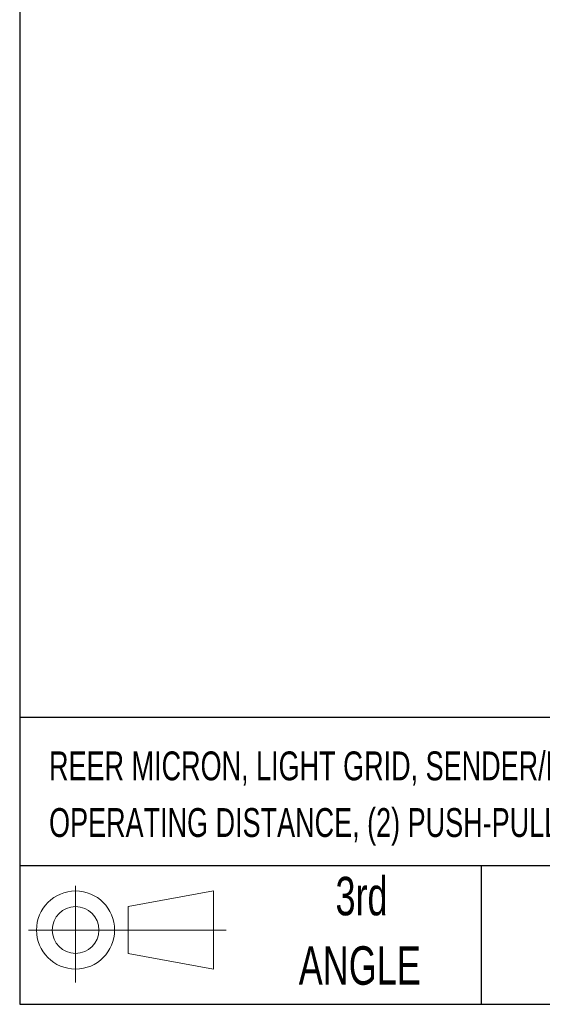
# Model space of a CAD drawing. Header units: inches. Extents: x 0.2 to 10.8, y 0.2 to 8.2.
# Tile 1 of 24: x 0.2 to 1.4, y 0.2 to 2.4. Entities that reach past the tile are written whole.
import ezdxf

# ---------------------------------------------------------------- set-up
doc = ezdxf.new("R2010")
doc.units = ezdxf.units.IN
doc.header["$MEASUREMENT"] = 0
doc.layers.add('TEXT', color=140, linetype='Continuous', lineweight=25)
doc.styles.add('SLDTEXTSTYLE0', font='TXT', dxfattribs={"width": 0.7})

# ---------------------------------------------------------------- blocks, each defined once
blk = doc.blocks.new('Block11')
at = {"color": 7, "linetype": 'Continuous', "lineweight": 18}
for p, q in [((0.1019, 0.2091), (0.1019, 0)), ((0.2157, 0.1641), (0.4006, 0.1981)), ((0.4006, 0.1981), (0.4006, 0.0288)), ((0.2157, 0.0628), (0.2157, 0.1641)), ((0, 0.1135), (0.4281, 0.1135)), ((0.2157, 0.0628), (0.4006, 0.0288))]:
    blk.add_line(p, q, dxfattribs=at)
for radius in [0.0846, 0.0506]:
    blk.add_circle((0.1019, 0.1135), radius, dxfattribs=at)
blk = doc.blocks.new('Block12')
at = {"color": 7, "linetype": 'Continuous'}
blk.add_blockref('Block11', (0, 0), dxfattribs=at)

msp = doc.modelspace()

# ---------------------------------------------------------------- linework, layer by layer
at = {"layer": 'TEXT'}
for p, q in [((0.25, 8.25), (0.25, 0.25)), ((10.75, 0.8711), (0.25, 0.8711)), ((10.75, 0.55), (0.25, 0.55)), ((1.25, 0.55), (1.25, 0.25)), ((0.25, 0.25), (10.75, 0.25))]:
    msp.add_line(p, q, dxfattribs=at)

# ---------------------------------------------------------------- block references
msp.add_blockref('Block12', (0.2692, 0.2974), dxfattribs=at)

# ---------------------------------------------------------------- texts
at = {"layer": 'TEXT', "style": 'SLDTEXTSTYLE0'}
for s, insert, char_height, attachment_point in [('REER MICRON, LIGHT GRID, SENDER/RECEIVER PAIR, OBJECT DETECTION, 30MM RESOLUTION, 120MM DETECTION HEIGHT, 0-10M', (0.3136, 0.7977), 0.0625, 1), ('OPERATING DISTANCE, (2) PUSH-PULL COMPLEMENTARY, (2) 5-PIN M12 QUICK-DISCONNECTS.', (0.3136, 0.675), 0.0625, 1), ('3rd', (0.9906, 0.5261), 0.08333, 2), ('ANGLE', (0.9868, 0.3757), 0.08333, 2)]:
    msp.add_mtext(s, dxfattribs=dict(at, insert=insert, char_height=char_height, attachment_point=attachment_point))

doc.saveas('drawing.dxf')
